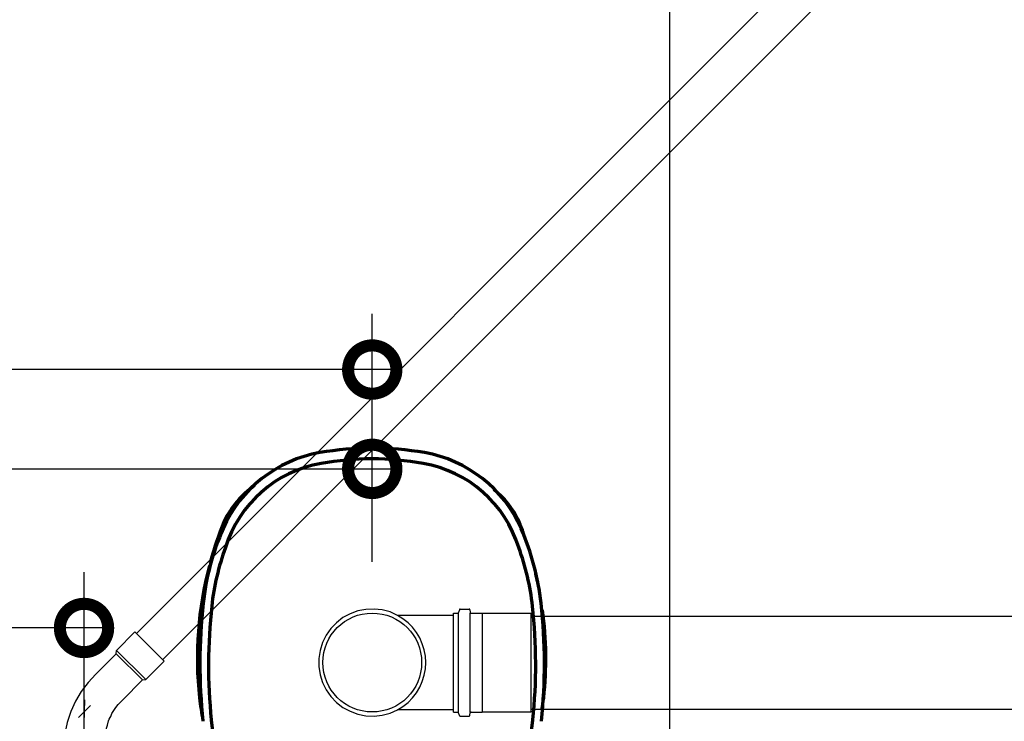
# Model space of a CAD drawing. Header units: millimetres. Extents: x -20654 to 2526, y -8238 to 977.
# Tile 46 of 219: x -10322.288 to -10321.228, y -4122.836 to -4122.081. Entities that reach past the tile are written whole.
import ezdxf

# ---------------------------------------------------------------- set-up
doc = ezdxf.new("R2010")
doc.units = ezdxf.units.MM
for name, color, linetype in [('01 CONTORNO_dwg', 252, 'Continuous'), ('A-FLOR', 252, 'Continuous'), ('COTAS', 7, 'Continuous'), ('Simbolos', 7, 'Continuous'), ('Simbolos_int', 8, 'Continuous'), ('TQ-Condutos', 3, 'Continuous')]:
    doc.layers.add(name, color=color, linetype=linetype)
doc.styles.add('Arial_4', font='arial.ttf', dxfattribs={"width": 0.8, "height": 0.07})
doc.dimstyles.new('COTAS', dxfattribs={"dimscale": 0.3048, "dimtxt": 0.07, "dimasz": 0.341207, "dimexe": 0.19685, "dimexo": 0.0625, "dimgap": 0.032808, "dimtad": 3, "dimdec": 0, "dimlfac": 100, "dimzin": 0, "dimdsep": 46, "dimtxsty": 'Arial_4', "dimblk1": 'DOTSMALL', "dimblk2": 'DOTSMALL', "dimsah": 1, "dimcen": 0.09, "dimdle": 0.065617, "dimazin": 0, "dimtfac": 1, "dimtdec": 0, "dimtmove": 0, "dimatfit": 0, "dimfxl": 0.328084, "dimfxlon": 1, "dimtvp": 1, "dimtfill": 1, "dimtolj": 1, "dimtzin": 0, "dimarcsym": 2})

# ---------------------------------------------------------------- blocks, each defined once
blk = doc.blocks.new('terreo')
at = {"layer": '01 CONTORNO_dwg', "lineweight": 70}
for centre, radius, start, end in [((-11413.7, -4695), 349.8, 90.5732, 99.8354), ((-11420.7, -4695), 349.8, 80.1646, 89.4268), ((-11449.5, -4488), 139.8, 99.8667, 156.4024), ((-11384.9, -4488), 139.8, 23.5976, 80.1333), ((-11449.9, -4490.9), 130.9, 99.8146, 162.9757), ((-11414.2, -4696.9), 340, 90.5056, 99.8146), ((-11420.2, -4696.9), 340, 80.1854, 89.4944), ((-11384.6, -4490.9), 130.9, 17.0243, 80.1854), ((-11486.2, -4468), 100.4, 125.045, 154.0941), ((-11349.4, -4468), 100.4, 25.9059, 51.1018), ((-11216.1, -4571.6), 389.3, 157.7439, 164.6897), ((-11619.5, -4571.6), 389.3, 20.267, 22.2561), ((-11323.7, -4543), 277.2, 156.4024, 173.6574), ((-11510.8, -4543), 277.2, 6.3426, 23.5976), ((-11324.2, -4545), 267.4, 159.7735, 173.6571), ((-11510.3, -4545), 267.4, 6.3429, 20.2265), ((-11216.1, -4571.6), 389.3, 165.1465, 186.2561), ((-11619.5, -4571.6), 389.3, 10.8043, 13.5091), ((-11018.4, -4577), 584.3, 173.6574, 186.1336), ((-11019.3, -4578.9), 574.1, 173.6571, 185.9098), ((-11815.2, -4578.9), 574.1, 354.0902, 6.3429), ((-11816, -4577), 584.3, 353.8664, 6.3426), ((-11619.5, -4571.6), 389.3, 353.7439, 7.6247), ((-10968.7, -4531.2), 639.8, 187.4405, 189.648), ((-11866.9, -4531.2), 639.8, 351.3632, 352.5595), ((-11389.3, -4618.6), 202, 185.5108, 225.1563), ((-11445.2, -4618.6), 202, 314.8437, 354.4892)]:
    blk.add_arc(centre, radius, start, end, dxfattribs=at)
at = {"layer": 'A-FLOR'}
blk.add_line((-11097.2, -3455.1), (-11097.2, -4995.1), dxfattribs=at)
blk = doc.blocks.new('_DotSmall')
at = {"color": 0, "linetype": 'ByBlock', "const_width": 0.5}
blk.add_lwpolyline([(-0.0625, 0, 1), (0.0625, 0, 1)], format="xyb", close=True, dxfattribs=at)
blk = doc.blocks.new('*D27')
at = {"layer": 'COTAS', "color": 0, "lineweight": -2, "transparency": 16777216}
for p, q in [((-10323.3089, -4122.7357), (-10323.3089, -4122.6757)), ((-10322.2191, -4123.0108), (-10322.2191, -4122.6757)), ((-10322.1991, -4122.7357), (-10323.3289, -4122.7357))]:
    blk.add_line(p, q, dxfattribs=at)
at = {"layer": 'Defpoints', "color": 0, "transparency": 16777216}
for p in [(-10323.3089, -4122.7357), (-10323.3089, -4122.7357), (-10322.2191, -4123.0299)]:
    blk.add_point(p, dxfattribs=at)
at = {"layer": 'COTAS', "color": 0, "lineweight": -2, "transparency": 16777216, "xscale": 0.104, "yscale": 0.104, "zscale": 0.104, "rotation": 180}
blk.add_blockref('_DotSmall', (-10323.3089, -4122.7357), dxfattribs=at)
at = {"layer": 'COTAS', "color": 0, "lineweight": -2, "transparency": 16777216, "xscale": 0.104, "yscale": 0.104, "zscale": 0.104}
blk.add_blockref('_DotSmall', (-10322.2191, -4122.7357), dxfattribs=at)
at = {"layer": 'COTAS', "color": 0, "transparency": 16777216, "insert": (-10322.764, -4122.6694), "char_height": 0.07, "attachment_point": 5, "rotation": 180, "style": 'Arial_4', "bg_fill": 3, "box_fill_scale": 1.1, "bg_fill_color": 256, "bg_fill_true_color": 13158600, "bg_fill_transparency": 0}
blk.add_mtext('\\A1;109', dxfattribs=at)
blk = doc.blocks.new('*D28')
at = {"layer": 'COTAS', "color": 0, "lineweight": -2, "transparency": 16777216}
for p, q in [((-10323.3089, -4122.4576), (-10323.3089, -4122.3976)), ((-10321.9088, -4122.6136), (-10321.9088, -4122.3976)), ((-10321.8888, -4122.4576), (-10323.3289, -4122.4576))]:
    blk.add_line(p, q, dxfattribs=at)
at = {"layer": 'Defpoints', "color": 0, "transparency": 16777216}
for p in [(-10323.3089, -4122.4576), (-10323.3089, -4122.4576), (-10321.9088, -4122.6327)]:
    blk.add_point(p, dxfattribs=at)
at = {"layer": 'COTAS', "color": 0, "lineweight": -2, "transparency": 16777216, "xscale": 0.104, "yscale": 0.104, "zscale": 0.104, "rotation": 180}
blk.add_blockref('_DotSmall', (-10323.3089, -4122.4576), dxfattribs=at)
at = {"layer": 'COTAS', "color": 0, "lineweight": -2, "transparency": 16777216, "xscale": 0.104, "yscale": 0.104, "zscale": 0.104}
blk.add_blockref('_DotSmall', (-10321.9088, -4122.4576), dxfattribs=at)
at = {"layer": 'COTAS', "color": 0, "transparency": 16777216, "insert": (-10322.6089, -4122.3914), "char_height": 0.07, "attachment_point": 5, "rotation": 180, "style": 'Arial_4', "bg_fill": 3, "box_fill_scale": 1.1, "bg_fill_color": 256, "bg_fill_true_color": 13158600, "bg_fill_transparency": 0}
blk.add_mtext('\\A1;140', dxfattribs=at)
blk = doc.blocks.new('*D113')
at = {"layer": 'COTAS', "color": 0, "lineweight": -2, "transparency": 16777216}
for p, q in [((-10322.8089, -4122.6645), (-10322.8089, -4122.5045)), ((-10321.9088, -4122.6645), (-10321.9088, -4122.5045)), ((-10322.8289, -4122.5645), (-10321.8888, -4122.5645))]:
    blk.add_line(p, q, dxfattribs=at)
at = {"layer": 'Defpoints', "color": 0, "transparency": 16777216}
for p in [(-10321.9088, -4122.5645), (-10321.9088, -4122.8519), (-10322.8089, -4122.9344)]:
    blk.add_point(p, dxfattribs=at)
at = {"layer": 'COTAS', "color": 0, "lineweight": -2, "transparency": 16777216, "xscale": 0.104, "yscale": 0.104, "zscale": 0.104, "rotation": 180}
blk.add_blockref('_DotSmall', (-10322.8089, -4122.5645), dxfattribs=at)
at = {"layer": 'COTAS', "color": 0, "lineweight": -2, "transparency": 16777216, "xscale": 0.104, "yscale": 0.104, "zscale": 0.104}
blk.add_blockref('_DotSmall', (-10321.9088, -4122.5645), dxfattribs=at)
at = {"layer": 'COTAS', "color": 0, "transparency": 16777216, "insert": (-10322.3589, -4122.5187), "char_height": 0.07, "attachment_point": 5, "rotation": 180, "style": 'Arial_4', "bg_fill": 3, "box_fill_scale": 1.1, "bg_fill_color": 256, "bg_fill_true_color": 13158600, "bg_fill_transparency": 0}
blk.add_mtext('\\A1;90', dxfattribs=at)

msp = doc.modelspace()

# ---------------------------------------------------------------- linework, layer by layer
at = {"layer": 'Simbolos'}
for p, q in [((-10321.8212, -4122.8262), (-10321.8212, -4122.7197)), ((-10321.8212, -4122.7197), (-10321.8168, -4122.7197)), ((-10321.815, -4122.716), (-10321.8158, -4122.7189)), ((-10321.8141, -4122.7153), (-10321.8046, -4122.7153)), ((-10321.8036, -4122.7162), (-10321.8034, -4122.7187)), ((-10321.8024, -4122.7197), (-10321.7903, -4122.7197)), ((-10321.7903, -4122.7197), (-10321.7901, -4122.7199)), ((-10321.7901, -4122.7199), (-10321.7377, -4122.7199)), ((-10321.8212, -4122.7221), (-10321.8816, -4122.7221)), ((-10321.8212, -4122.8237), (-10321.8816, -4122.8237)), ((-10321.8212, -4122.8262), (-10321.8168, -4122.8262)), ((-10321.8024, -4122.8262), (-10321.7903, -4122.8262)), ((-10321.7903, -4122.8262), (-10321.7901, -4122.8259)), ((-10321.7901, -4122.8259), (-10321.7377, -4122.8259)), ((-10321.815, -4122.8298), (-10321.8158, -4122.8269)), ((-10321.8141, -4122.8306), (-10321.8046, -4122.8306)), ((-10321.8036, -4122.8296), (-10321.8034, -4122.8271))]:
    msp.add_line(p, q, dxfattribs=at)
for points in [[(-10321.8816, -4122.7221), (-10321.8896, -4122.7185), (-10321.8981, -4122.7163), (-10321.9069, -4122.7153), (-10321.9157, -4122.7157), (-10321.9243, -4122.7174), (-10321.9326, -4122.7204), (-10321.9403, -4122.7246), (-10321.9473, -4122.73), (-10321.9534, -4122.7363), (-10321.9584, -4122.7435), (-10321.9623, -4122.7514), (-10321.965, -4122.7598), (-10321.9663, -4122.7685), (-10321.9663, -4122.7773), (-10321.965, -4122.786), (-10321.9623, -4122.7944), (-10321.9584, -4122.8023), (-10321.9534, -4122.8095), (-10321.9473, -4122.8159), (-10321.9403, -4122.8212), (-10321.9326, -4122.8254), (-10321.9243, -4122.8284), (-10321.9157, -4122.8301), (-10321.9069, -4122.8305), (-10321.8981, -4122.8295), (-10321.8896, -4122.8273), (-10321.8816, -4122.8237)], [(-10321.8168, -4122.7197), (-10321.8166, -4122.7196), (-10321.8165, -4122.7196), (-10321.8164, -4122.7196), (-10321.8162, -4122.7195), (-10321.8161, -4122.7194), (-10321.816, -4122.7193), (-10321.8159, -4122.7192), (-10321.8159, -4122.719), (-10321.8158, -4122.7189)], [(-10321.8141, -4122.7153), (-10321.8142, -4122.7153), (-10321.8144, -4122.7153), (-10321.8145, -4122.7153), (-10321.8146, -4122.7154), (-10321.8147, -4122.7155), (-10321.8148, -4122.7156), (-10321.8149, -4122.7157), (-10321.815, -4122.7159), (-10321.815, -4122.716)], [(-10321.8036, -4122.7162), (-10321.8037, -4122.716), (-10321.8037, -4122.7158), (-10321.8038, -4122.7157), (-10321.8039, -4122.7156), (-10321.804, -4122.7155), (-10321.8041, -4122.7154), (-10321.8043, -4122.7153), (-10321.8045, -4122.7153), (-10321.8046, -4122.7153)], [(-10321.8034, -4122.7187), (-10321.8034, -4122.7189), (-10321.8033, -4122.7191), (-10321.8032, -4122.7192), (-10321.8031, -4122.7193), (-10321.803, -4122.7194), (-10321.8029, -4122.7195), (-10321.8027, -4122.7196), (-10321.8026, -4122.7196), (-10321.8024, -4122.7197)], [(-10321.8816, -4122.8237), (-10321.8757, -4122.8201), (-10321.8703, -4122.8158), (-10321.8654, -4122.8109), (-10321.8612, -4122.8054), (-10321.8577, -4122.7995), (-10321.8549, -4122.7932), (-10321.8528, -4122.7866), (-10321.8516, -4122.7798), (-10321.8512, -4122.7729), (-10321.8516, -4122.766), (-10321.8528, -4122.7592), (-10321.8549, -4122.7526), (-10321.8577, -4122.7463), (-10321.8612, -4122.7404), (-10321.8654, -4122.7349), (-10321.8703, -4122.73), (-10321.8757, -4122.7257), (-10321.8816, -4122.7221)], [(-10321.8158, -4122.8269), (-10321.8159, -4122.8268), (-10321.8159, -4122.8266), (-10321.816, -4122.8265), (-10321.8161, -4122.8264), (-10321.8162, -4122.8263), (-10321.8164, -4122.8262), (-10321.8165, -4122.8262), (-10321.8166, -4122.8262), (-10321.8168, -4122.8262)], [(-10321.8024, -4122.8262), (-10321.8026, -4122.8262), (-10321.8027, -4122.8262), (-10321.8029, -4122.8263), (-10321.803, -4122.8264), (-10321.8031, -4122.8265), (-10321.8032, -4122.8266), (-10321.8033, -4122.8267), (-10321.8034, -4122.8269), (-10321.8034, -4122.8271)], [(-10321.815, -4122.8298), (-10321.815, -4122.8299), (-10321.8149, -4122.8301), (-10321.8148, -4122.8302), (-10321.8147, -4122.8303), (-10321.8146, -4122.8304), (-10321.8145, -4122.8305), (-10321.8144, -4122.8305), (-10321.8142, -4122.8305), (-10321.8141, -4122.8306)], [(-10321.8046, -4122.8306), (-10321.8045, -4122.8305), (-10321.8043, -4122.8305), (-10321.8041, -4122.8304), (-10321.804, -4122.8303), (-10321.8039, -4122.8302), (-10321.8038, -4122.8301), (-10321.8037, -4122.83), (-10321.8037, -4122.8298), (-10321.8036, -4122.8296)]]:
    msp.add_lwpolyline(points, dxfattribs=at)
at = {"layer": 'Simbolos_int'}
for p, q in [((-10321.816, -4122.8262), (-10321.816, -4122.7197)), ((-10321.8033, -4122.8262), (-10321.8033, -4122.7197)), ((-10321.7901, -4122.8259), (-10321.7901, -4122.7199)), ((-10321.7377, -4122.8259), (-10321.7377, -4122.7199)), ((-10321.8212, -4122.8237), (-10321.8212, -4122.7221))]:
    msp.add_line(p, q, dxfattribs=at)
msp.add_circle((-10321.9088, -4122.7729), 0.0532, dxfattribs=at)
at = {"layer": 'TQ-Condutos'}
for p, q in [((-10321.7377, -4122.7229), (-10319.7783, -4122.7229)), ((-10321.7377, -4122.8229), (-10319.7783, -4122.8229))]:
    msp.add_line(p, q, dxfattribs=at)

# ---------------------------------------------------------------- block references
at = {"layer": '01 CONTORNO_dwg', "xscale": 0.001, "yscale": 0.001, "zscale": 0.001}
msp.add_blockref('terreo', (-10310.4917, -4118.1967), dxfattribs=at)

# ---------------------------------------------------------------- next in the draw order: dimensions: what is measured, and where the dimension line sits
at = {"layer": 'COTAS'}
dim = msp.add_linear_dim(base=(-10323.3089, -4122.7357), p1=(-10322.2191, -4123.0299), p2=(-10323.3089, -4122.7357), dimstyle='COTAS', override={"dimgap": 0.1, "dimpost": '<>', "dimfxl": 1.161825}, dxfattribs=at)
dim.commit()
dim.dimension.update_dxf_attribs({"geometry": '*D27', "text_midpoint": (-10322.764, -4122.6694)})

# ---------------------------------------------------------------- next in the draw order: dimensions: what is measured, and where the dimension line sits
dim = msp.add_linear_dim(base=(-10323.3089, -4122.4576), p1=(-10321.9088, -4122.6327), p2=(-10323.3089, -4122.4576), dimstyle='COTAS', override={"dimtxt": 0.06, "dimgap": 0.1, "dimpost": '<>', "dimfxl": 1.161825}, dxfattribs=at)
dim.commit()
dim.dimension.update_dxf_attribs({"geometry": '*D28', "text_midpoint": (-10322.6089, -4122.3914)})

# ---------------------------------------------------------------- next in the draw order: dimensions: what is measured, and where the dimension line sits
dim = msp.add_linear_dim(base=(-10321.9088, -4122.5645), p1=(-10322.8089, -4122.9344), p2=(-10321.9088, -4122.8519), dimstyle='COTAS', override={"dimpost": '<>'}, dxfattribs=at)
dim.commit()
dim.dimension.update_dxf_attribs({"geometry": '*D113', "text_midpoint": (-10322.3589, -4122.5187)})

# ---------------------------------------------------------------- next in the draw order: linework, layer by layer
at = {"layer": 'Simbolos'}
for p, q in [((-10322.1841, -4122.7599), (-10322.1643, -4122.7399)), ((-10322.1643, -4122.7399), (-10322.1327, -4122.7715)), ((-10322.1844, -4122.7635), (-10322.1841, -4122.7599)), ((-10322.1526, -4122.7913), (-10322.1841, -4122.7599)), ((-10322.2063, -4122.7855), (-10322.1844, -4122.7635)), ((-10322.1526, -4122.7913), (-10322.1327, -4122.7715)), ((-10322.1563, -4122.7916), (-10322.1526, -4122.7913)), ((-10322.2188, -4122.8385), (-10322.2183, -4122.8129)), ((-10322.212, -4122.8192), (-10322.2251, -4122.8322))]:
    msp.add_line(p, q, dxfattribs=at)
for points in [[(-10322.2063, -4122.7855), (-10322.2147, -4122.7944), (-10322.222, -4122.8041), (-10322.2283, -4122.8146), (-10322.2333, -4122.8257), (-10322.2372, -4122.8373), (-10322.2397, -4122.8492), (-10322.241, -4122.8613), (-10322.2409, -4122.8735), (-10322.2395, -4122.8856)], [(-10322.1964, -4122.8849), (-10322.1966, -4122.8605), (-10322.1965, -4122.8567), (-10322.1962, -4122.8515), (-10322.1957, -4122.8482), (-10322.1951, -4122.8448), (-10322.1946, -4122.8423), (-10322.194, -4122.8402), (-10322.1926, -4122.8358), (-10322.1919, -4122.8338), (-10322.191, -4122.8319), (-10322.1904, -4122.8308), (-10322.1899, -4122.8298), (-10322.189, -4122.8278), (-10322.187, -4122.8244), (-10322.1864, -4122.8236), (-10322.1857, -4122.8225), (-10322.185, -4122.8214), (-10322.1825, -4122.8182), (-10322.1816, -4122.8173), (-10322.1799, -4122.8155), (-10322.1789, -4122.8144), (-10322.1778, -4122.8133), (-10322.1563, -4122.7916)]]:
    msp.add_lwpolyline(points, dxfattribs=at)
at = {"layer": 'Simbolos_int', "linetype": 'Continuous'}
msp.add_line((-10322.1563, -4122.7916), (-10322.1844, -4122.7635), dxfattribs=at)
at = {"layer": 'TQ-Condutos'}
for p, q in [((-10322.1627, -4122.7415), (-10321.2739, -4121.8528)), ((-10322.1344, -4122.7698), (-10321.2452, -4121.8806))]:
    msp.add_line(p, q, dxfattribs=at)

doc.saveas('drawing.dxf')
